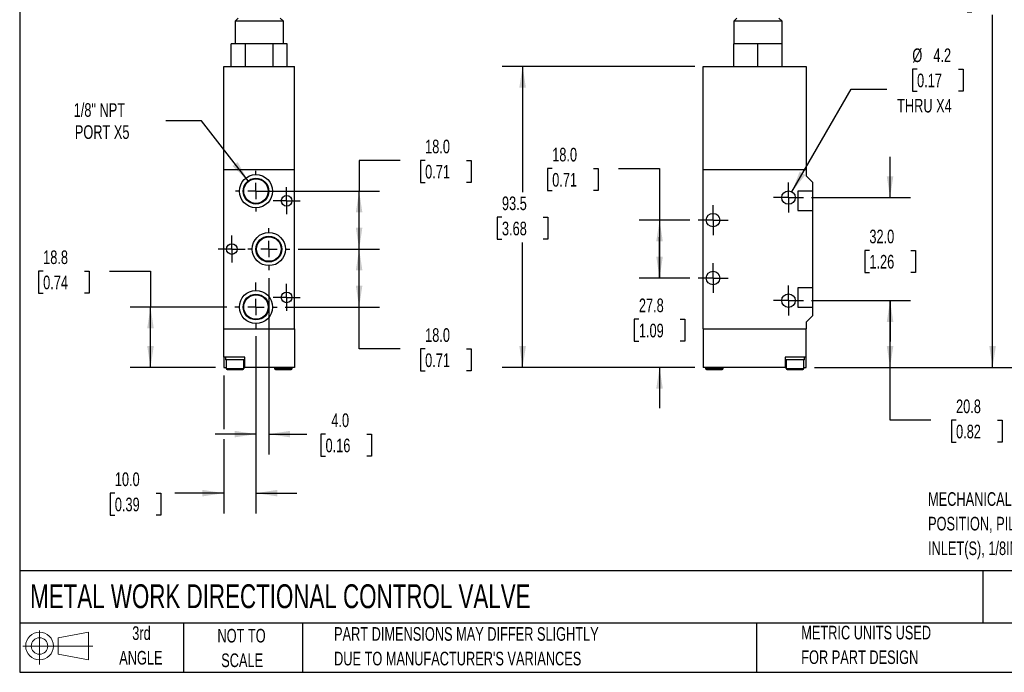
# Model space of a CAD drawing. Header units: millimetres. Extents: x 13 to 546, y 13 to 419.
# Tile 1 of 7: x 13 to 318, y 13 to 215. Entities that reach past the tile are written whole.
import ezdxf

# ---------------------------------------------------------------- set-up
doc = ezdxf.new("R2010")
doc.units = ezdxf.units.MM
doc.header["$LTSCALE"] = 2
doc.linetypes.add('CENTERX2', pattern=[20.32, 12.7, -2.54, 2.54, -2.54])
doc.layers.add('CENTER', color=40, linetype='CENTERX2')
doc.layers.add('SLD-DEFPOINTS', color=7, linetype='Continuous')
doc.layers.add('DIMENSIONS', color=140, linetype='Continuous', lineweight=25)
doc.layers.add('TEXT', color=140, linetype='Continuous', lineweight=25)
doc.styles.add('SLDTEXTSTYLE0', font='TXT', dxfattribs={"width": 0.7})
doc.dimstyles.new('SLDDIMSTYLE1', dxfattribs={"dimtxt": 4.316016, "dimasz": 6.604, "dimexe": 0, "dimexo": 0.0625, "dimgap": 1.079004, "dimtad": 0, "dimtih": 1, "dimtoh": 1, "dimrnd": 1e-09, "dimzin": 12, "dimdsep": 46, "dimtxsty": 'SLDTEXTSTYLE0', "dimsah": 1, "dimcen": 0.09, "dimadec": 0, "dimazin": 3, "dimtfac": 1, "dimtofl": 0, "dimtmove": 0, "dimatfit": 3, "dimfxl": 0, "dimfrac": 2, "dimtolj": 1, "dimtzin": 12, "dimarcsym": 0})
doc.dimstyles.new('SLDDIMSTYLE2', dxfattribs={"dimtxt": 4.316016, "dimasz": 6.604, "dimexe": 0, "dimexo": 0.0625, "dimgap": 1.079004, "dimtad": 0, "dimtih": 1, "dimtoh": 1, "dimrnd": 1e-09, "dimzin": 12, "dimdsep": 46, "dimtxsty": 'SLDTEXTSTYLE0', "dimsah": 1, "dimcen": 0.09, "dimadec": 0, "dimazin": 3, "dimtfac": 1, "dimtmove": 0, "dimatfit": 0, "dimfxl": 0, "dimfrac": 2, "dimtolj": 1, "dimtzin": 12, "dimarcsym": 0})
doc.dimstyles.new('SLDDIMSTYLE3', dxfattribs={"dimtxt": 4.316016, "dimasz": 6.604, "dimexe": 0, "dimexo": 0.0625, "dimgap": 1.079004, "dimtad": 0, "dimtih": 1, "dimtoh": 1, "dimrnd": 1e-09, "dimzin": 4, "dimdsep": 46, "dimtxsty": 'SLDTEXTSTYLE0', "dimsah": 1, "dimcen": 0.09, "dimadec": 0, "dimazin": 1, "dimtfac": 1, "dimtofl": 0, "dimtmove": 0, "dimatfit": 3, "dimfxl": 0, "dimfrac": 2, "dimtolj": 1, "dimtzin": 12, "dimarcsym": 0})
doc.dimstyles.new('SLDDIMSTYLE4', dxfattribs={"dimtxt": 4.316016, "dimasz": 6.604, "dimexe": 0, "dimexo": 0.0625, "dimgap": 1.079004, "dimtad": 0, "dimtih": 1, "dimtoh": 1, "dimrnd": 1e-09, "dimzin": 4, "dimdsep": 46, "dimtxsty": 'SLDTEXTSTYLE0', "dimsah": 1, "dimcen": 0.09, "dimadec": 0, "dimazin": 1, "dimtfac": 1, "dimtmove": 0, "dimatfit": 0, "dimfxl": 0, "dimfrac": 2, "dimtolj": 1, "dimtzin": 12, "dimarcsym": 0})
doc.dimstyles.new('SLDDIMSTYLE5', dxfattribs={"dimtxt": 4.316016, "dimasz": 6.604, "dimexe": 0, "dimexo": 0.0625, "dimgap": 1.079004, "dimtad": 0, "dimtih": 1, "dimtoh": 1, "dimrnd": 1e-09, "dimzin": 12, "dimdsep": 46, "dimtxsty": 'SLDTEXTSTYLE0', "dimsah": 1, "dimcen": 0, "dimadec": 0, "dimazin": 3, "dimtfac": 1, "dimtofl": 0, "dimtmove": 0, "dimatfit": 3, "dimfxl": 0, "dimfrac": 2, "dimtolj": 1, "dimtzin": 12, "dimarcsym": 0})
doc.dimstyles.new('SLDDIMSTYLE6', dxfattribs={"dimtxt": 4.316016, "dimasz": 6.604, "dimexe": 0, "dimexo": 0.0625, "dimgap": 1.079004, "dimtad": 0, "dimtih": 1, "dimtoh": 1, "dimrnd": 1e-09, "dimzin": 12, "dimdsep": 46, "dimtxsty": 'SLDTEXTSTYLE0', "dimsah": 1, "dimcen": 0, "dimadec": 0, "dimazin": 3, "dimtfac": 1, "dimtofl": 0, "dimtmove": 0, "dimatfit": 3, "dimfxl": 0, "dimfrac": 2, "dimtolj": 1, "dimtzin": 12, "dimarcsym": 0})

# ---------------------------------------------------------------- blocks, each defined once
blk = doc.blocks.new('Block11')
at = {"color": 7, "linetype": 'Continuous', "lineweight": 18}
for p, q in [((5.18, 10.62), (5.18, 0)), ((10.96, 8.33), (20.35, 10.06)), ((20.35, 10.06), (20.35, 1.46)), ((10.96, 3.19), (10.96, 8.33)), ((0, 5.76), (21.75, 5.76)), ((10.96, 3.19), (20.35, 1.46))]:
    blk.add_line(p, q, dxfattribs=at)
for radius in [4.3, 2.57]:
    blk.add_circle((5.18, 5.76), radius, dxfattribs=at)
blk = doc.blocks.new('Block12')
at = {"layer": 'SLD-DEFPOINTS'}
blk.add_blockref('Block11', (0, 0), dxfattribs=at)
blk = doc.blocks.new('_D_1')
at = {"layer": 'DIMENSIONS'}
for p, q in [((244.29, 333.9), (320.93, 333.9)), ((314.58, 333.9), (314.58, 232.56)), ((308.16, 224.74), (306.72, 224.74)), ((306.72, 224.74), (306.72, 217.88)), ((320.99, 224.74), (322.44, 224.74)), ((322.44, 224.74), (322.44, 217.88)), ((306.72, 217.88), (308.16, 217.88)), ((322.44, 217.88), (320.99, 217.88)), ((314.58, 107.4), (314.58, 216.91)), ((259.29, 107.4), (320.93, 107.4))]:
    blk.add_line(p, q, dxfattribs=at)
for points in [[(314.58, 333.9), (313.56, 327.3), (315.59, 327.3)], [(314.58, 107.4), (315.59, 114.01), (313.56, 114.01)]]:
    blk.add_solid(points, dxfattribs=at)
at = {"layer": 'DIMENSIONS', "char_height": 4.233, "attachment_point": 1, "style": 'SLDTEXTSTYLE0'}
for s, insert in [('226.5', (306.37, 231.16)), ('8.92', (308.16, 223.33))]:
    blk.add_mtext(s, dxfattribs=dict(at, insert=insert))
blk = doc.blocks.new('_D_2')
at = {"layer": 'DIMENSIONS'}
for p, q in [((222.21, 200.9), (162.4, 200.9)), ((168.75, 200.9), (168.75, 161.88)), ((162.34, 154.06), (160.89, 154.06)), ((160.89, 154.06), (160.89, 147.2)), ((175.16, 154.06), (176.61, 154.06)), ((176.61, 154.06), (176.61, 147.2)), ((160.89, 147.2), (162.34, 147.2)), ((176.61, 147.2), (175.16, 147.2)), ((168.75, 107.4), (168.75, 146.23)), ((222.21, 107.4), (162.4, 107.4))]:
    blk.add_line(p, q, dxfattribs=at)
for points in [[(168.75, 200.9), (167.73, 194.3), (169.77, 194.3)], [(168.75, 107.4), (169.77, 114.01), (167.73, 114.01)]]:
    blk.add_solid(points, dxfattribs=at)
at = {"layer": 'DIMENSIONS', "char_height": 4.233, "attachment_point": 1, "style": 'SLDTEXTSTYLE0'}
for s, insert in [('93.5', (162.34, 160.48)), ('3.68', (162.34, 152.66))]:
    blk.add_mtext(s, dxfattribs=dict(at, insert=insert))
blk = doc.blocks.new('_D_3')
at = {"layer": 'DIMENSIONS'}
for p, q in [((211.24, 135.15), (211.24, 147.85)), ((220.67, 135.15), (204.89, 135.15)), ((204.83, 122.37), (203.38, 122.37)), ((203.38, 122.37), (203.38, 115.51)), ((217.65, 122.37), (219.1, 122.37)), ((219.1, 122.37), (219.1, 115.51)), ((203.38, 115.51), (204.83, 115.51)), ((219.1, 115.51), (217.65, 115.51)), ((222.21, 107.4), (204.89, 107.4)), ((211.24, 107.4), (211.24, 94.7))]:
    blk.add_line(p, q, dxfattribs=at)
for points in [[(211.24, 135.15), (212.26, 141.76), (210.22, 141.76)], [(211.24, 107.4), (210.22, 100.8), (212.26, 100.8)]]:
    blk.add_solid(points, dxfattribs=at)
at = {"layer": 'DIMENSIONS', "char_height": 4.233, "attachment_point": 1, "style": 'SLDTEXTSTYLE0'}
for s, insert in [('27.8', (204.83, 128.79)), ('1.09', (204.83, 120.97))]:
    blk.add_mtext(s, dxfattribs=dict(at, insert=insert))
blk = doc.blocks.new('_D_4')
at = {"layer": 'DIMENSIONS'}
for p, q in [((177.93, 169.18), (176.49, 169.18)), ((176.49, 169.18), (176.49, 162.32)), ((190.76, 169.18), (192.21, 169.18)), ((192.21, 169.18), (192.21, 162.32)), ((198.54, 169.18), (211.24, 169.18)), ((211.24, 169.18), (211.24, 153.15)), ((176.49, 162.32), (177.93, 162.32)), ((192.21, 162.32), (190.76, 162.32)), ((220.67, 153.15), (204.89, 153.15)), ((211.24, 153.15), (211.24, 135.15)), ((220.67, 135.15), (204.89, 135.15))]:
    blk.add_line(p, q, dxfattribs=at)
for points in [[(211.24, 153.15), (210.22, 146.55), (212.26, 146.55)], [(211.24, 135.15), (212.26, 141.76), (210.22, 141.76)]]:
    blk.add_solid(points, dxfattribs=at)
at = {"layer": 'DIMENSIONS', "char_height": 4.233, "attachment_point": 1, "style": 'SLDTEXTSTYLE0'}
for s, insert in [('18.0', (177.93, 175.61)), ('0.71', (177.93, 167.78))]:
    blk.add_mtext(s, dxfattribs=dict(at, insert=insert))
blk = doc.blocks.new('_D_5')
at = {"layer": 'DIMENSIONS'}
for p, q in [((258.43, 128.15), (289.11, 128.15)), ((282.76, 107.4), (282.76, 128.15)), ((259.29, 107.4), (289.11, 107.4)), ((282.76, 91.01), (282.76, 107.4)), ((295.46, 91.01), (282.76, 91.01)), ((303.24, 91.01), (301.79, 91.01)), ((301.79, 91.01), (301.79, 84.15)), ((316.07, 91.01), (317.52, 91.01)), ((317.52, 91.01), (317.52, 84.15)), ((301.79, 84.15), (303.24, 84.15)), ((317.52, 84.15), (316.07, 84.15))]:
    blk.add_line(p, q, dxfattribs=at)
for points in [[(282.76, 128.15), (281.75, 121.55), (283.78, 121.55)], [(282.76, 107.4), (283.78, 114.01), (281.75, 114.01)]]:
    blk.add_solid(points, dxfattribs=at)
at = {"layer": 'DIMENSIONS', "char_height": 4.233, "attachment_point": 1, "style": 'SLDTEXTSTYLE0'}
for s, insert in [('20.8', (303.24, 97.43)), ('0.82', (303.24, 89.61))]:
    blk.add_mtext(s, dxfattribs=dict(at, insert=insert))
blk = doc.blocks.new('_D_6')
at = {"layer": 'DIMENSIONS'}
for p, q in [((282.76, 160.15), (282.76, 172.85)), ((258.43, 160.15), (289.11, 160.15)), ((276.35, 143.76), (274.9, 143.76)), ((274.9, 143.76), (274.9, 136.9)), ((289.18, 143.76), (290.62, 143.76)), ((290.62, 143.76), (290.62, 136.9)), ((274.9, 136.9), (276.35, 136.9)), ((290.62, 136.9), (289.18, 136.9)), ((258.43, 128.15), (289.11, 128.15)), ((282.76, 128.15), (282.76, 115.45))]:
    blk.add_line(p, q, dxfattribs=at)
for points in [[(282.76, 160.15), (283.78, 166.76), (281.75, 166.76)], [(282.76, 128.15), (281.75, 121.55), (283.78, 121.55)]]:
    blk.add_solid(points, dxfattribs=at)
at = {"layer": 'DIMENSIONS', "char_height": 4.233, "attachment_point": 1, "style": 'SLDTEXTSTYLE0'}
for s, insert in [('32.0', (276.35, 150.18)), ('1.26', (276.35, 142.35))]:
    blk.add_mtext(s, dxfattribs=dict(at, insert=insert))
blk = doc.blocks.new('_D_7')
at = {"layer": 'DIMENSIONS'}
for p, q in [((291.14, 200.04), (289.69, 200.04)), ((289.69, 200.04), (289.69, 193.18)), ((303.97, 200.04), (305.42, 200.04)), ((305.42, 200.04), (305.42, 193.18)), ((252.3, 161.97), (270.66, 193.77)), ((270.66, 193.77), (281.77, 193.77)), ((289.69, 193.18), (291.14, 193.18)), ((305.42, 193.18), (303.97, 193.18))]:
    blk.add_line(p, q, dxfattribs=at)
blk.add_solid([(252.3, 161.97), (256.48, 167.18), (254.72, 168.2)], dxfattribs=at)
at = {"layer": 'DIMENSIONS', "char_height": 4.233, "attachment_point": 1, "style": 'SLDTEXTSTYLE0'}
for s, insert in [('%%c', (289.68, 206.46)), ('4.2', (296.2, 206.46)), ('0.17', (291.14, 198.64)), ('THRU X4', (284.95, 190.81))]:
    blk.add_mtext(s, dxfattribs=dict(at, insert=insert))
blk = doc.blocks.new('SW_CENTERMARKSYMBOL_0')
at = {"layer": 'CENTER', "color": 0}
for p, q in [((0, 2.54), (0, 4.64)), ((-2.54, 0), (-4.64, 0)), ((0, 0), (-2.54, 0)), ((0, 0), (0, 2.54)), ((0, 0), (0, -2.54)), ((0, 0), (2.54, 0)), ((2.54, 0), (4.64, 0)), ((0, -2.54), (0, -4.64))]:
    blk.add_line(p, q, dxfattribs=at)
blk = doc.blocks.new('SW_CENTERMARKSYMBOL_1')
at = {"layer": 'CENTER', "color": 0}
for p, q in [((0, 2.54), (0, 4.64)), ((-2.54, 0), (-4.64, 0)), ((0, 0), (-2.54, 0)), ((0, 0), (0, 2.54)), ((0, 0), (0, -2.54)), ((0, 0), (2.54, 0)), ((2.54, 0), (4.64, 0)), ((0, -2.54), (0, -4.64))]:
    blk.add_line(p, q, dxfattribs=at)
blk = doc.blocks.new('SW_CENTERMARKSYMBOL_2')
at = {"layer": 'CENTER', "color": 0}
for p, q in [((0, 2.54), (0, 4.64)), ((-2.54, 0), (-4.64, 0)), ((0, 0), (-2.54, 0)), ((0, 0), (0, 2.54)), ((0, 0), (0, -2.54)), ((0, 0), (2.54, 0)), ((2.54, 0), (4.64, 0)), ((0, -2.54), (0, -4.64))]:
    blk.add_line(p, q, dxfattribs=at)
blk = doc.blocks.new('SW_CENTERMARKSYMBOL_3')
at = {"layer": 'CENTER', "color": 0}
for p, q in [((0, 2.54), (0, 4.64)), ((-2.54, 0), (-4.64, 0)), ((0, 0), (-2.54, 0)), ((0, 0), (0, 2.54)), ((0, 0), (0, -2.54)), ((0, 0), (2.54, 0)), ((2.54, 0), (4.64, 0)), ((0, -2.54), (0, -4.64))]:
    blk.add_line(p, q, dxfattribs=at)
blk = doc.blocks.new('_D_14')
at = {"layer": 'DIMENSIONS'}
for p, q in [((90.02, 135.07), (90.02, 80.34)), ((86.02, 117.07), (86.02, 80.34)), ((86.02, 86.69), (73.32, 86.69)), ((90.02, 86.69), (101.75, 86.69)), ((107.6, 86.69), (106.15, 86.69)), ((106.15, 86.69), (106.15, 79.83)), ((120.43, 86.69), (121.88, 86.69)), ((121.88, 86.69), (121.88, 79.83)), ((106.15, 79.83), (107.6, 79.83)), ((121.88, 79.83), (120.43, 79.83))]:
    blk.add_line(p, q, dxfattribs=at)
for points in [[(86.02, 86.69), (79.41, 87.7), (79.41, 85.67)], [(90.02, 86.69), (96.62, 85.67), (96.62, 87.7)]]:
    blk.add_solid(points, dxfattribs=at)
at = {"layer": 'DIMENSIONS', "char_height": 4.233, "attachment_point": 1, "style": 'SLDTEXTSTYLE0'}
for s, insert in [('4.0', (109.4, 93.11)), ('0.16', (107.6, 85.28))]:
    blk.add_mtext(s, dxfattribs=dict(at, insert=insert))
blk = doc.blocks.new('_D_15')
at = {"layer": 'DIMENSIONS'}
for p, q in [((86.02, 117.07), (86.02, 62)), ((76.02, 104.86), (76.02, 88.21)), ((76.02, 85.16), (76.02, 62)), ((42.22, 68.35), (40.77, 68.35)), ((40.77, 68.35), (40.77, 61.49)), ((55.04, 68.35), (56.49, 68.35)), ((56.49, 68.35), (56.49, 61.49)), ((76.02, 68.35), (60.89, 68.35)), ((86.02, 68.35), (98.72, 68.35)), ((40.77, 61.49), (42.22, 61.49)), ((56.49, 61.49), (55.04, 61.49))]:
    blk.add_line(p, q, dxfattribs=at)
for points in [[(76.02, 68.35), (69.41, 69.37), (69.41, 67.34)], [(86.02, 68.35), (92.62, 67.34), (92.62, 69.37)]]:
    blk.add_solid(points, dxfattribs=at)
at = {"layer": 'DIMENSIONS', "char_height": 4.233, "attachment_point": 1, "style": 'SLDTEXTSTYLE0'}
for s, insert in [('10.0', (42.22, 74.78)), ('0.39', (42.22, 66.95))]:
    blk.add_mtext(s, dxfattribs=dict(at, insert=insert))
blk = doc.blocks.new('_D_16')
at = {"layer": 'DIMENSIONS'}
for p, q in [((19.98, 137.32), (18.53, 137.32)), ((18.53, 137.32), (18.53, 130.46)), ((32.8, 137.32), (34.25, 137.32)), ((34.25, 137.32), (34.25, 130.46)), ((40.59, 137.32), (53.29, 137.32)), ((53.29, 137.32), (53.29, 126.15)), ((18.53, 130.46), (19.98, 130.46)), ((34.25, 130.46), (32.8, 130.46)), ((76.94, 126.15), (46.94, 126.15)), ((53.29, 107.4), (53.29, 126.15)), ((73.48, 107.4), (46.94, 107.4))]:
    blk.add_line(p, q, dxfattribs=at)
for points in [[(53.29, 126.15), (52.27, 119.55), (54.3, 119.55)], [(53.29, 107.4), (54.3, 114.01), (52.27, 114.01)]]:
    blk.add_solid(points, dxfattribs=at)
at = {"layer": 'DIMENSIONS', "char_height": 4.233, "attachment_point": 1, "style": 'SLDTEXTSTYLE0'}
for s, insert in [('18.8', (19.98, 143.74)), ('0.74', (19.98, 135.91))]:
    blk.add_mtext(s, dxfattribs=dict(at, insert=insert))
blk = doc.blocks.new('_D_17')
at = {"layer": 'DIMENSIONS'}
for p, q in [((99.1, 144.15), (124.37, 144.15)), ((118.02, 126.15), (118.02, 144.15)), ((95.1, 126.15), (124.37, 126.15)), ((118.02, 113.15), (118.02, 126.15)), ((130.72, 113.15), (118.02, 113.15)), ((138.5, 113.15), (137.05, 113.15)), ((137.05, 113.15), (137.05, 106.29)), ((151.32, 113.15), (152.77, 113.15)), ((152.77, 113.15), (152.77, 106.29)), ((137.05, 106.29), (138.5, 106.29)), ((152.77, 106.29), (151.32, 106.29))]:
    blk.add_line(p, q, dxfattribs=at)
for points in [[(118.02, 144.15), (117, 137.55), (119.03, 137.55)], [(118.02, 126.15), (119.03, 132.76), (117, 132.76)]]:
    blk.add_solid(points, dxfattribs=at)
at = {"layer": 'DIMENSIONS', "char_height": 4.233, "attachment_point": 1, "style": 'SLDTEXTSTYLE0'}
for s, insert in [('18.0', (138.5, 119.57)), ('0.71', (138.5, 111.75))]:
    blk.add_mtext(s, dxfattribs=dict(at, insert=insert))
blk = doc.blocks.new('_D_18')
at = {"layer": 'DIMENSIONS'}
for p, q in [((130.72, 171.71), (118.02, 171.71)), ((118.02, 171.71), (118.02, 162.15)), ((138.5, 171.71), (137.05, 171.71)), ((137.05, 171.71), (137.05, 164.85)), ((151.32, 171.71), (152.77, 171.71)), ((152.77, 171.71), (152.77, 164.85)), ((88.56, 162.15), (124.37, 162.15)), ((118.02, 144.15), (118.02, 162.15)), ((137.05, 164.85), (138.5, 164.85)), ((152.77, 164.85), (151.32, 164.85)), ((99.1, 144.15), (124.37, 144.15))]:
    blk.add_line(p, q, dxfattribs=at)
for points in [[(118.02, 162.15), (117, 155.55), (119.03, 155.55)], [(118.02, 144.15), (119.03, 150.76), (117, 150.76)]]:
    blk.add_solid(points, dxfattribs=at)
at = {"layer": 'DIMENSIONS', "char_height": 4.233, "attachment_point": 1, "style": 'SLDTEXTSTYLE0'}
for s, insert in [('18.0', (138.5, 178.13)), ('0.71', (138.5, 170.31))]:
    blk.add_mtext(s, dxfattribs=dict(at, insert=insert))
blk = doc.blocks.new('_D_19')
at = {"layer": 'DIMENSIONS'}
for p, q in [((69.16, 184), (58.04, 184)), ((83.57, 165.32), (69.16, 184))]:
    blk.add_line(p, q, dxfattribs=at)
blk.add_solid([(83.57, 165.32), (80.34, 171.17), (78.73, 169.93)], dxfattribs=at)
at = {"layer": 'DIMENSIONS', "char_height": 4.233, "attachment_point": 1, "style": 'SLDTEXTSTYLE0'}
for s, insert in [('1/8" NPT', (29.45, 189.46)), ('PORT X5', (29.81, 182.6))]:
    blk.add_mtext(s, dxfattribs=dict(at, insert=insert))
blk = doc.blocks.new('SW_CENTERMARKSYMBOL_9')
at = {"layer": 'CENTER', "color": 0}
for p, q in [((0, 5.08), (0, 6.54)), ((-5.08, 0), (-6.54, 0)), ((0, 0), (-2.54, 0)), ((0, 0), (0, 2.54)), ((0, 0), (0, -2.54)), ((0, 0), (2.54, 0)), ((5.08, 0), (6.54, 0)), ((0, -5.08), (0, -6.54))]:
    blk.add_line(p, q, dxfattribs=at)
blk = doc.blocks.new('SW_CENTERMARKSYMBOL_10')
at = {"layer": 'CENTER', "color": 0}
for p, q in [((0, 5.08), (0, 6.34)), ((-5.08, 0), (-6.34, 0)), ((0, 0), (-2.54, 0)), ((0, 0), (0, 2.54)), ((0, 0), (0, -2.54)), ((0, 0), (2.54, 0)), ((5.08, 0), (6.34, 0)), ((0, -5.08), (0, -6.34))]:
    blk.add_line(p, q, dxfattribs=at)
blk = doc.blocks.new('SW_CENTERMARKSYMBOL_11')
at = {"layer": 'CENTER', "color": 0}
for p, q in [((0, 5.08), (0, 7.67)), ((-5.08, 0), (-6.54, 0)), ((0, 0), (-2.54, 0)), ((0, 0), (0, 2.54)), ((0, 0), (0, -2.54)), ((0, 0), (2.54, 0)), ((5.08, 0), (6.54, 0)), ((0, -5.08), (0, -6.54))]:
    blk.add_line(p, q, dxfattribs=at)
blk = doc.blocks.new('SW_CENTERMARKSYMBOL_12')
at = {"layer": 'CENTER', "color": 0}
for p, q in [((0, 2.54), (0, 4.19)), ((-2.54, 0), (-4.19, 0)), ((0, 0), (-2.54, 0)), ((0, 0), (0, 2.54)), ((0, 0), (0, -2.54)), ((0, 0), (2.54, 0)), ((2.54, 0), (4.19, 0)), ((0, -2.54), (0, -4.19))]:
    blk.add_line(p, q, dxfattribs=at)
blk = doc.blocks.new('SW_CENTERMARKSYMBOL_13')
at = {"layer": 'CENTER', "color": 0}
for p, q in [((0, 2.54), (0, 4.19)), ((-2.54, 0), (-4.19, 0)), ((0, 0), (-2.54, 0)), ((0, 0), (0, 2.54)), ((0, 0), (0, -2.54)), ((0, 0), (2.54, 0)), ((2.54, 0), (4.19, 0)), ((0, -2.54), (0, -4.19))]:
    blk.add_line(p, q, dxfattribs=at)
blk = doc.blocks.new('SW_CENTERMARKSYMBOL_14')
at = {"layer": 'CENTER', "color": 0}
for p, q in [((0, 2.54), (0, 4.19)), ((-2.54, 0), (-4.19, 0)), ((0, 0), (-2.54, 0)), ((0, 0), (0, 2.54)), ((0, 0), (0, -2.54)), ((0, 0), (2.54, 0)), ((2.54, 0), (4.19, 0)), ((0, -2.54), (0, -4.19))]:
    blk.add_line(p, q, dxfattribs=at)

msp = doc.modelspace()

# ---------------------------------------------------------------- linework, layer by layer
for p, q in [((80.518332, 215.904252), (79.518332, 214.904252)), ((79.518332, 214.904252), (79.518332, 207.904252)), ((94.518332, 214.904252), (79.518332, 214.904252)), ((94.518332, 214.904252), (93.518332, 215.904252)), ((94.518332, 207.904252), (94.518332, 214.904252)), ((235.249218, 215.904252), (234.249218, 214.904252)), ((234.249218, 214.904252), (234.249218, 207.904252)), ((241.749218, 214.904252), (234.249218, 214.904252)), ((249.249218, 214.904252), (241.749218, 214.904252)), ((249.249218, 214.904252), (248.249218, 215.904252)), ((249.249218, 207.904252), (249.249218, 214.904252)), ((78.358078, 200.904252), (78.358078, 207.904252)), ((80.523142, 207.904252), (78.358078, 207.904252)), ((82.688205, 207.904252), (80.523142, 207.904252)), ((82.688205, 207.904252), (82.688205, 200.904252)), ((87.018332, 207.904252), (82.688205, 207.904252)), ((91.348459, 207.904252), (87.018332, 207.904252)), ((91.348459, 200.904252), (91.348459, 207.904252)), ((93.513523, 207.904252), (91.348459, 207.904252)), ((95.678586, 207.904252), (93.513523, 207.904252)), ((95.678586, 200.904252), (95.678586, 207.904252)), ((234.249218, 200.904252), (234.249218, 207.904252)), ((237.999218, 207.904252), (234.249218, 207.904252)), ((241.749218, 207.904252), (237.999218, 207.904252)), ((241.749218, 200.904252), (241.749218, 207.904252)), ((245.499218, 207.904252), (241.749218, 207.904252)), ((249.249218, 207.904252), (245.499218, 207.904252)), ((249.249218, 200.904252), (249.249218, 207.904252)), ((76.018332, 200.904252), (98.018332, 200.904252)), ((76.018332, 168.904252), (76.018332, 200.904252)), ((98.018332, 168.904252), (98.018332, 200.904252)), ((224.749218, 168.904252), (224.749218, 200.904252)), ((224.749218, 200.904252), (256.749218, 200.904252)), ((256.749218, 200.904252), (256.749218, 168.904252)), ((76.018332, 119.404252), (76.018332, 168.904252)), ((76.018332, 168.904252), (98.018332, 168.904252)), ((98.018332, 119.404252), (98.018332, 168.904252)), ((224.749218, 119.404252), (224.749218, 168.904252)), ((224.749218, 168.904252), (256.749218, 168.904252)), ((256.749218, 168.904252), (256.749218, 166.904252)), ((256.749218, 166.904252), (258.749218, 164.904252)), ((258.749218, 162.154252), (254.149218, 162.154252)), ((254.149218, 162.154252), (254.149218, 156.154252)), ((258.749218, 164.904252), (258.749218, 162.154252)), ((258.749218, 162.154252), (258.749218, 156.154252)), ((254.149218, 156.154252), (258.749218, 156.154252)), ((258.749218, 156.154252), (258.749218, 132.154252)), ((254.149218, 132.154252), (254.149218, 126.154252)), ((258.749218, 132.154252), (254.149218, 132.154252)), ((258.749218, 132.154252), (258.749218, 126.154252)), ((254.149218, 126.154252), (258.749218, 126.154252)), ((258.749218, 126.154252), (258.749218, 123.404252)), ((258.749218, 123.404252), (256.749218, 121.404252)), ((76.018332, 110.604252), (76.018332, 119.404252)), ((76.018332, 119.404252), (98.018332, 119.404252)), ((98.018332, 119.404252), (98.018332, 107.404252)), ((224.749218, 119.404252), (224.749218, 107.404252)), ((224.749218, 119.404252), (256.749218, 119.404252)), ((256.749218, 121.404252), (256.749218, 119.404252)), ((256.749218, 110.604252), (256.749218, 119.404252)), ((82.518332, 110.604252), (76.018332, 110.604252)), ((76.018332, 110.604252), (76.018332, 107.404252)), ((76.518332, 110.604252), (76.518332, 109.804252)), ((82.518332, 107.404252), (82.518332, 110.604252)), ((250.249218, 110.604252), (250.249218, 107.404252)), ((256.749218, 110.604252), (250.249218, 110.604252)), ((256.249218, 109.804252), (256.249218, 110.604252)), ((256.749218, 107.404252), (256.749218, 110.604252)), ((76.018332, 107.404252), (76.768332, 107.404252)), ((79.518332, 109.804252), (76.518332, 109.804252)), ((76.768332, 109.804252), (76.768332, 107.104252)), ((76.768332, 107.104252), (79.518332, 107.104252)), ((82.518332, 109.804252), (79.518332, 109.804252)), ((79.518332, 107.104252), (82.268332, 107.104252)), ((82.268332, 107.104252), (82.268332, 109.804252)), ((82.268332, 107.404252), (82.518332, 107.404252)), ((98.018332, 107.404252), (82.518332, 107.404252)), ((91.768332, 107.404252), (91.768332, 107.104252)), ((91.768332, 107.104252), (94.518332, 107.104252)), ((94.518332, 107.104252), (97.268332, 107.104252)), ((97.268332, 107.104252), (97.268332, 107.404252)), ((250.249218, 107.404252), (224.749218, 107.404252)), ((225.499218, 107.404252), (225.499218, 107.104252)), ((225.499218, 107.104252), (230.999218, 107.104252)), ((230.999218, 107.104252), (230.999218, 107.404252)), ((256.249218, 109.804252), (250.249218, 109.804252)), ((250.249218, 107.404252), (250.499218, 107.404252)), ((250.499218, 109.804252), (250.499218, 107.104252)), ((250.499218, 107.104252), (255.999218, 107.104252)), ((255.999218, 107.104252), (255.999218, 109.804252)), ((255.999218, 107.404252), (256.749218, 107.404252))]:
    msp.add_line(p, q)
for centre, radius in [((86.018332, 162.154252), 5.15), ((86.018332, 162.154252), 4.001795), ((86.018332, 162.154252), 3.798185), ((251.249218, 160.154252), 2.1), ((95.518332, 159.154252), 1.65), ((227.849218, 153.154252), 2.1), ((90.018332, 144.154252), 5.15), ((90.018332, 144.154252), 4.001795), ((90.018332, 144.154252), 3.798185), ((78.518332, 144.154252), 1.65), ((227.849218, 135.154252), 2.1), ((86.018332, 126.154252), 5.15), ((86.018332, 126.154252), 4.001795), ((86.018332, 126.154252), 3.798185), ((95.518332, 129.154252), 1.65), ((251.249218, 128.154252), 2.1)]:
    msp.add_circle(centre, radius)
for centre, start, end in [((77.068332, 107.104252), 180, 270), ((81.968332, 107.104252), 270, 0), ((92.068332, 107.104252), 180, 270), ((96.968332, 107.104252), 270, 0), ((225.799218, 107.104252), 180, 270), ((230.699218, 107.104252), 270, 0), ((250.799218, 107.104252), 180, 270), ((255.699218, 107.104252), 270, 0)]:
    msp.add_arc(centre, 0.3, start, end)
for points in [[(77.068332, 106.804252), (77.068332, 106.804252), (77.326469, 106.804252), (78.245372, 106.804252), (78.86857, 106.804252), (79.518332, 106.804252)], [(92.068332, 106.804252), (92.068332, 106.804252), (92.326469, 106.804252), (93.245372, 106.804252), (93.86857, 106.804252), (94.518332, 106.804252)], [(225.799218, 106.804252), (225.799218, 106.804252), (226.897027, 106.804252), (229.60141, 106.804252), (230.699218, 106.804252), (230.699218, 106.804252)], [(250.799218, 106.804252), (250.799218, 106.804252), (251.897027, 106.804252), (254.60141, 106.804252), (255.699218, 106.804252), (255.699218, 106.804252)]]:
    msp.add_open_spline(points, degree=3, knots=[0, 0, 0, 0, 0.5, 0.5, 1, 1, 1, 1])
for points in [[(79.518332, 106.804252), (80.870524, 106.804252), (81.968332, 106.804252), (81.968332, 106.804252)], [(94.518332, 106.804252), (95.870524, 106.804252), (96.968332, 106.804252), (96.968332, 106.804252)]]:
    msp.add_open_spline(points, degree=3)
at = {"layer": 'TEXT'}
for p, q in [((12.7, 419.1), (12.7, 12.7)), ((546.1, 44.252215), (12.7, 44.252215)), ((311.517791, 44.252215), (311.517791, 27.94)), ((546.1, 27.94), (12.7, 27.94)), ((63.5, 27.94), (63.5, 12.7)), ((100.423256, 27.94), (100.423256, 12.7)), ((241.292955, 27.94), (241.292955, 12.7)), ((12.7, 12.7), (546.1, 12.7))]:
    msp.add_line(p, q, dxfattribs=at)

# ---------------------------------------------------------------- block references
at = {"layer": 'CENTER'}
for name, p in [('SW_CENTERMARKSYMBOL_10', (86.018332, 162.154252)), ('SW_CENTERMARKSYMBOL_12', (95.518332, 159.154252)), ('SW_CENTERMARKSYMBOL_0', (251.249218, 160.154252)), ('SW_CENTERMARKSYMBOL_2', (227.849218, 153.154252)), ('SW_CENTERMARKSYMBOL_9', (90.018332, 144.154252)), ('SW_CENTERMARKSYMBOL_14', (78.518332, 144.154252)), ('SW_CENTERMARKSYMBOL_3', (227.849218, 135.154252)), ('SW_CENTERMARKSYMBOL_11', (86.018332, 126.154252)), ('SW_CENTERMARKSYMBOL_13', (95.518332, 129.154252)), ('SW_CENTERMARKSYMBOL_1', (251.249218, 128.154252))]:
    msp.add_blockref(name, p, dxfattribs=at)
at = {"layer": 'SLD-DEFPOINTS'}
msp.add_blockref('Block12', (13.675877, 15.107711), dxfattribs=at)

# ---------------------------------------------------------------- texts
at = {"layer": 'TEXT', "style": 'SLDTEXTSTYLE0'}
for s, insert, char_height, attachment_point in [('MECHANICALLY OPERATED DIRECTIONAL CONTROL VALVE, 5-PORT (4-WAY), 2-', (294.551416, 68.639378), 4.23333333, 1), ('POSITION, PILOT-ASSISTED WHISKER, SPRING RETURN, 1/8IN FEMALE NPT', (294.551416, 60.994933), 4.23333333, 1), ('INLET(S), 1/8IN FEMALE NPT OUTLET(S), 1/8IN FEMALE NPT EXHAUST(S), CV=0.55.', (294.551416, 53.350489), 4.23333333, 1), ('METAL WORK DIRECTIONAL CONTROL VALVE', (15.931468, 40.037097), 7.40833333, 1), ('3rd', (50.493259, 26.986749), 4.2333333, 2), ('NOT TO', (81.536616, 26.197344), 4.2333333, 2), ('PART DIMENSIONS MAY DIFFER SLIGHTLY', (110.238569, 26.734866), 4.23333333, 1), ('METRIC UNITS USED', (255.208669, 27.165083), 4.23333333, 1), ('ANGLE', (50.298252, 19.342304), 4.2333333, 2), ('SCALE', (81.729173, 18.552899), 4.2333333, 2), ("DUE TO MANUFACTURER'S VARIANCES", (110.238569, 19.090421), 4.23333333, 1), ('FOR PART DESIGN', (255.208669, 19.520638), 4.23333333, 1)]:
    msp.add_mtext(s, dxfattribs=dict(at, insert=insert, char_height=char_height, attachment_point=attachment_point))

# ---------------------------------------------------------------- dimensions: what is measured, and where the dimension line sits
at = {"layer": 'DIMENSIONS'}
for base, p1, p2, dimstyle, picture, middle in [((314.577442, 107.404252), (241.749218, 333.904252), (256.749218, 107.404252), 'SLDDIMSTYLE1', '_D_1', (314.577442, 224.735205)), ((168.749115, 200.904252), (224.749218, 107.404252), (224.749218, 200.904252), 'SLDDIMSTYLE1', '_D_2', (168.749115, 154.057638)), ((118.018435, 162.154252), (96.560127, 144.154252), (86.018332, 162.154252), 'SLDDIMSTYLE3', '_D_18', (118.018435, 171.710152)), ((211.240435, 135.154252), (223.209218, 153.154252), (223.209218, 135.154252), 'SLDDIMSTYLE3', '_D_4', (211.240435, 169.183013)), ((282.762753, 160.154252), (255.889218, 128.154252), (255.889218, 160.154252), 'SLDDIMSTYLE4', '_D_6', (282.762753, 143.757134)), ((211.240435, 135.154252), (224.749218, 107.404252), (223.209218, 135.154252), 'SLDDIMSTYLE2', '_D_3', (211.240435, 122.371543)), ((53.28519, 126.154252), (76.018332, 107.404252), (79.476538, 126.154252), 'SLDDIMSTYLE1', '_D_16', (53.28519, 137.316405)), ((118.018435, 144.154252), (92.560127, 126.154252), (96.560127, 144.154252), 'SLDDIMSTYLE3', '_D_17', (118.018435, 113.150581)), ((282.762753, 128.154252), (256.749218, 107.404252), (255.889218, 128.154252), 'SLDDIMSTYLE1', '_D_5', (282.762753, 91.007525))]:
    dim = msp.add_linear_dim(base=base, p1=p1, p2=p2, angle=90, dimstyle=dimstyle, dxfattribs=at)
    dim.commit()
    dim.dimension.update_dxf_attribs({"geometry": picture, "text_midpoint": middle, "dimtype": 160})
dim = msp.add_diameter_dim_2p(p1=(250.199218, 158.335599), p2=(252.299218, 161.972905), text='<>\\PTHRU X4', dimstyle='SLDDIMSTYLE5', dxfattribs=at)
dim.commit()
dim.dimension.update_dxf_attribs({"geometry": '_D_7', "text_midpoint": (297.556652, 196.00385), "dimtype": 163})
dim = msp.add_diameter_dim_2p(p1=(88.463211, 158.986141), p2=(83.573453, 165.322363), text='1/8" NPT\\PPORT X5', dimstyle='SLDDIMSTYLE6', override={"dimpost": '<>'}, dxfattribs=at)
dim.commit()
dim.dimension.update_dxf_attribs({"geometry": '_D_19', "text_midpoint": (42.157562, 184.003648), "dimtype": 163})
for base, p1, p2, picture, middle in [((90.018332, 86.686668), (86.018332, 119.612457), (90.018332, 137.612457), '_D_14', (114.013101, 86.686668)), ((86.018332, 68.352998), (76.018332, 107.404252), (86.018332, 119.612457), '_D_15', (48.628439, 68.352998))]:
    dim = msp.add_linear_dim(base=base, p1=p1, p2=p2, dimstyle='SLDDIMSTYLE4', dxfattribs=at)
    dim.commit()
    dim.dimension.update_dxf_attribs({"geometry": picture, "text_midpoint": middle, "dimtype": 160})

doc.saveas('drawing.dxf')
